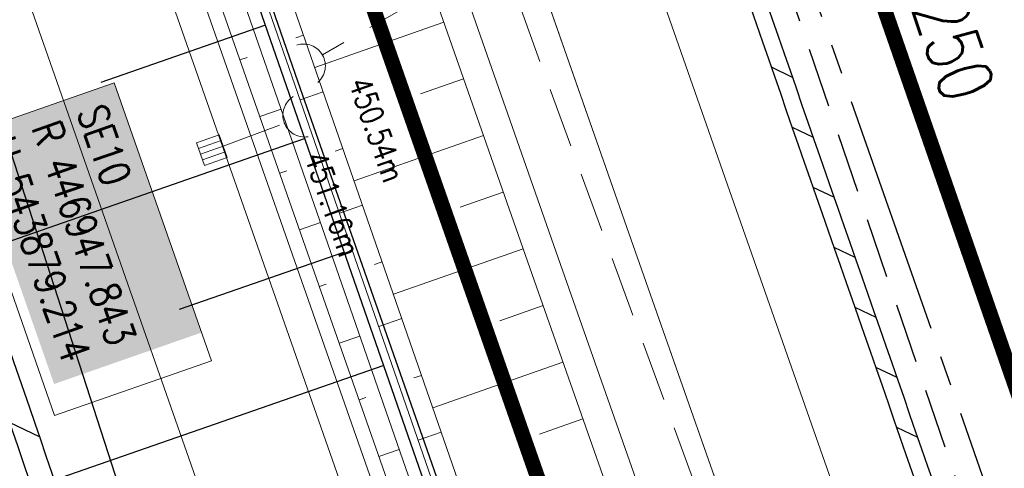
# Model space of a CAD drawing. Extents: x 446577 to 447216, y 443659 to 444842.
# Tile 89 of 177: x 446918 to 446950, y 443965 to 443980. Entities that reach past the tile are written whole.
import ezdxf
from ezdxf.enums import TextEntityAlignment as Align

# ---------------------------------------------------------------- set-up
doc = ezdxf.new("R2010")
doc.units = 0
doc.header["$LTSCALE"] = 2
doc.header["$MEASUREMENT"] = 0
for name, pattern in [('ACHSE', [5.5, 4, -0.5, 0.5, -0.5]), ('AUSGEZOGEN', [0]), ('GESTRICH-X2', [1.5, 1, -0.5])]:
    doc.linetypes.add(name, pattern=pattern)
doc.layers.get('0').update_dxf_attribs({"linetype": 'AUSGEZOGEN'})
for name, color, linetype in [('204-GRENZL-BAB', 7, 'AUSGEZOGEN'), ('ACHSETOP', 250, 'ACHSE'), ('Beschriftung', 7, 'CONTINUOUS'), ('BOESCHG', 250, 'AUSGEZOGEN'), ('FBRTOP', 250, 'AUSGEZOGEN'), ('Hintergrund', 7, 'CONTINUOUS'), ('Hintergrundplan', 7, 'CONTINUOUS'), ('KANAL', 7, 'GESTRICH-X2'), ('MULDE', 250, 'AUSGEZOGEN'), ('PFEILTOP', 200, 'AUSGEZOGEN'), ('Rinne', 200, 'CONTINUOUS'), ('SCHLITZRINNE', 200, 'AUSGEZOGEN'), ('STRASSE', 250, 'AUSGEZOGEN'), ('TEXTO', 4, 'CONTINUOUS')]:
    doc.layers.add(name, color=color, linetype=linetype)
doc.styles.add('11', font='txt_____.ttf', dxfattribs={"width": 0.8, "height": 1})
doc.styles.add('8', font='txt_____.ttf', dxfattribs={"width": 0.8, "height": 1})
doc.styles.add('ROMANS', font='romans.shx', dxfattribs={"width": 0.8})

# ---------------------------------------------------------------- blocks, each defined once
blk = doc.blocks.new('SK-quadrat Rand')
at = {"color": 18, "lineweight": 9, "true_color": 0x000000}
for p, q in [((-0.4, 0.8), (-0.4, 0)), ((-0.4, 0.8), (0.4, 0.8)), ((-0.2, 0.8), (-0.2, 0)), ((0, 0.8), (0, 0)), ((0.2, 0.8), (0.2, 0)), ((0.4, 0.8), (0.4, 0)), ((-0.4, 0), (0.4, 0))]:
    blk.add_line(p, q, dxfattribs=at)
blk = doc.blocks.new('Ein-_Auslauf')
at = {"color": 18, "lineweight": 9, "true_color": 0x000000}
blk.add_lwpolyline([(-0.700676, -0.583948, -0.816874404), (0.724419, -0.589597)], format="xyb", dxfattribs=at)

msp = doc.modelspace()

# ---------------------------------------------------------------- linework, layer by layer
at = {"layer": '204-GRENZL-BAB', "flags": 128}
msp.add_lwpolyline([(446898.001, 444035.236), (446928.09, 443942.184)], dxfattribs=at)
at = {"layer": 'ACHSETOP', "color": 0}
msp.add_lwpolyline([(446863.422, 444276.933), (446868.271, 444252.408), (446873.427, 444227.946), (446878.889, 444203.55), (446884.657, 444179.224), (446890.729, 444154.973), (446897.105, 444130.8), (446903.784, 444106.709), (446910.765, 444082.704), (446918.046, 444058.788), (446925.627, 444034.965), (446933.506, 444011.239), (446939.848, 443992.83), (446941.674, 443987.611), (446949.933, 443964.015), (446958.191, 443940.418), (446966.45, 443916.822), (446974.708, 443893.225), (446999.483, 443822.435), (447024.259, 443751.646), (447041.503, 443702.373)], dxfattribs=at)
at = {"layer": 'Beschriftung', "color": 18, "lineweight": 9, "true_color": 0x000000}
msp.add_lwpolyline([(446920.756, 443977.858), (446923.993, 443968.59), (446918.769, 443966.765), (446915.532, 443976.033), (446920.756, 443977.858)], close=True, dxfattribs=at)
at = {"layer": 'BOESCHG'}
for p, q in [((446920.323, 443977.876), (446925.778, 443979.772)), ((446925.778, 443979.772), (446925.778, 443979.772)), ((446916.167, 443972.197), (446927.092, 443975.994)), ((446927.09, 443975.993), (446927.092, 443975.994)), ((446922.936, 443970.315), (446928.405, 443972.215)), ((446928.404, 443972.215), (446928.405, 443972.215)), ((446918.765, 443964.63), (446929.718, 443968.437)), ((446929.716, 443968.436), (446929.718, 443968.437))]:
    msp.add_line(p, q, dxfattribs=at)
at = {"layer": 'BOESCHG', "flags": 128}
for points in [[(446928.288, 444102.886, -0.001316), (446939.661, 444068.459, -0.002624), (446945.228, 444051.15, -0.000003), (446954.23, 444022.648, 0.000004), (446961.546, 443999.485, 0.000137), (446964.604, 443989.814, 0.000055), (446972.227, 443965.732)], [(446868.949, 444028.744, 0.020706), (446873.547, 444024.093, 0.057933), (446875.436, 444022.705, 0.001047), (446882.184, 444018.876, -0.000974), (446889.44, 444014.761, -0.000833), (446897.819, 444009.968, -0.010019), (446898.507, 444009.555, -0.162603), (446899.278, 444008.615, -0.006576), (446909.365, 443981.118, -0.000261), (446918.422, 443955.343, 0.000251), (446927.82, 443928.597, 0.001623), (446942.123, 443888.374, 0.027233), (446943.113, 443886.028, 0.085377), (446943.582, 443885.376, 0.020904), (446946.001, 443883.192, 0.039715), (446947.115, 443882.408, 0.035957), (446949.439, 443881.251)]]:
    msp.add_lwpolyline(points, format="xyb", dxfattribs=at)
at = {"layer": 'BOESCHG'}
msp.add_lwpolyline([(446899.124, 444059.425), (446912.069, 444019.214), (446968.069, 443858.09)], dxfattribs=at)
at = {"layer": 'FBRTOP', "color": 0, "const_width": 0.5}
for points in [[(446900.98, 444066.64, 0.001569), (446904.679, 444054.626, 0.001572), (446908.562, 444042.288, 0.001661), (446912.313, 444030.636, 0.001473), (446916.976, 444016.455, 0.002148), (446920.244, 444006.753, 0.000639), (446924.384, 443994.686, 0.001194), (446926.622, 443988.238, 0.000004), (446928.252, 443983.582, 0.00003), (446928.459, 443982.988, 0.000003), (446932.589, 443971.189, -0.000018), (446936.719, 443959.39, -0.000007), (446940.848, 443947.592, 0.000013), (446944.977, 443935.794, 0.000013), (446949.106, 443923.995, -0.000019), (446953.236, 443912.197, -0.000006), (446957.365, 443900.399, 0.000004), (446961.494, 443888.601, 0.000002), (446973.881, 443853.206, 0.000002), (446986.269, 443817.81, 0.000004), (446998.657, 443782.416, -0.000006), (447011.045, 443747.021, -0.000001), (447016.033, 443732.768, 0.000003)], [(446931.413, 444062.95, 0.001572), (446935.242, 444050.785, 0.00166), (446938.941, 444039.294, 0.001474), (446943.541, 444025.305, 0.002147), (446946.768, 444015.725, 0.00064), (446950.859, 444003.802, 0.001194), (446953.074, 443997.422, 0.000004), (446954.683, 443992.821, 0.00003), (446954.889, 443992.234, 0.000003), (446959.018, 443980.437, -0.000018), (446963.147, 443968.64, -0.000007), (446967.276, 443956.841, 0.000013), (446971.405, 443945.042, 0.000013), (446975.535, 443933.245, -0.000019), (446979.664, 443921.447, -0.000006), (446983.793, 443909.648, 0.000004), (446987.922, 443897.849, 0.000002), (447000.31, 443862.454, 0.000002), (447012.697, 443827.06, 0.000004), (447025.085, 443791.665, -0.000006), (447037.473, 443756.271, 0), (447039.084, 443751.668, 0.000003)], [(446866.566, 444271.777, 0.002691), (446871.765, 444245.898, 0.003085), (446877.214, 444220.305, 0.003296), (446882.62, 444196.418, 0.003493), (446888.335, 444172.666, 0.003551), (446894.287, 444149.378, 0.002848), (446900.319, 444126.973, 0.002558), (446907.306, 444102.1, 0.002824), (446915.542, 444073.946, 0.003985), (446921.651, 444054.071, 0.002928), (446930.243, 444027.436, 0.003935), (446936.907, 444007.707, 0.000126), (446946.647, 443979.626, 0.000195), (446952.953, 443961.485, 0.000026), (446968.558, 443916.655, 0.000443), (446969.471, 443914.039, 0.00013), (446975.672, 443896.342, -0.000082), (446985.547, 443868.172, -0.00001), (446990.142, 443855.056, -0.000011), (446994.25, 443843.328, -0.000533)]]:
    msp.add_lwpolyline(points, format="xyb", dxfattribs=at)
at = {"layer": 'FBRTOP', "color": 0}
msp.add_lwpolyline([(446906.283, 444163.064, 0.003557), (446913.219, 444136.335, 0.004717), (446918.783, 444116.265, 0.000024), (446923.206, 444100.879, 0.003676), (446923.236, 444100.778, 0.000171), (446925.25, 444094.15, 0.000048), (446932.443, 444070.518, 0.000065), (446938.908, 444049.294, 0.003486), (446939.03, 444048.902, 0.003745), (446939.222, 444048.317, 0.000068), (446950.069, 444016.112, 0.000011), (446956.461, 443997.144, 0.001698), (446956.504, 443997.019, 0.000349), (446956.714, 443996.41, 0.000013), (446962.54, 443979.58, 0.000005), (446967.365, 443965.643, 0.00002), (446968.622, 443962.013, 0.001124), (446976.568, 443939.234, -0.000442), (446996.834, 443881.391), (447012.742, 443835.838, 0.000388), (447024.088, 443803.43, 0.00025), (447041.743, 443753.205)], format="xyb", dxfattribs=at)
at = {"layer": 'FBRTOP', "color": 0, "flags": 128}
msp.add_lwpolyline([(446922.792, 443989.681), (446926.871, 443977.886), (446931.015, 443966.084), (446935.147, 443954.264), (446939.223, 443942.585), (446943.33, 443930.794), (446947.457, 443919.088), (446951.592, 443907.277), (446959.884, 443883.697), (446968.147, 443860.134), (446969.532, 443856.074)], dxfattribs=at)
at = {"layer": 'Hintergrund', "color": 254, "lineweight": 18, "true_color": 0xcccccc}
for p, q in [((446931.735, 443979.873), (446927.435, 443978.368)), ((446927.061, 443979.445), (446926.805, 443979.357)), ((446924.945, 443978.616), (446925.184, 443978.7)), ((446932.395, 443977.985), (446930.96, 443977.483)), ((446927.716, 443977.556), (446926.949, 443977.29)), ((446925.606, 443976.728), (446926.316, 443976.977)), ((446933.056, 443976.097), (446928.746, 443974.589)), ((446928.372, 443975.666), (446928.116, 443975.578)), ((446926.268, 443974.841), (446926.502, 443974.923)), ((446933.717, 443974.21), (446932.278, 443973.706)), ((446929.027, 443973.777), (446928.26, 443973.511)), ((446926.929, 443972.953), (446927.627, 443973.198)), ((446934.378, 443972.322), (446930.057, 443970.81)), ((446929.683, 443971.887), (446929.427, 443971.799)), ((446927.59, 443971.066), (446927.821, 443971.147)), ((446935.04, 443970.435), (446933.598, 443969.928)), ((446930.338, 443969.998), (446929.571, 443969.732)), ((446928.252, 443969.178), (446928.938, 443969.419)), ((446935.703, 443968.548), (446931.369, 443967.026)), ((446930.994, 443968.108), (446930.738, 443968.02)), ((446928.913, 443967.291), (446929.14, 443967.37)), ((446936.365, 443966.661), (446934.919, 443966.153)), ((446931.649, 443966.219), (446930.882, 443965.953)), ((446929.574, 443965.403), (446930.249, 443965.64))]:
    msp.add_line(p, q, dxfattribs=at)
for points in [[(446876.735, 444151.726), (446880.113, 444140.786), (446888.03, 444116.375), (446895.944, 444092.956), (446903.583, 444070.893), (446911.933, 444047.017), (446920.689, 444021.899), (446927.377, 444002.916), (446937.902, 443972.847), (446946.616, 443948.041), (446953.491, 443928.229), (446961.298, 443905.984), (446962.789, 443901.726)], [(446874.346, 444150.988), (446877.73, 444140.031), (446885.656, 444115.589), (446893.578, 444092.147), (446901.222, 444070.071), (446909.573, 444046.192), (446918.33, 444021.072), (446925.019, 444002.088), (446935.543, 443972.019), (446944.256, 443947.217), (446951.13, 443927.405), (446958.939, 443905.156), (446960.429, 443900.9)], [(446873.391, 444150.693), (446876.777, 444139.729), (446884.707, 444115.275), (446892.632, 444091.823), (446900.278, 444069.742), (446908.629, 444045.862), (446917.386, 444020.741), (446924.075, 444001.756), (446934.599, 443971.688), (446943.311, 443946.887), (446950.186, 443927.076), (446957.996, 443904.825), (446959.485, 443900.57)], [(446869.36, 444128.976), (446872.216, 444127.602), (446945.933, 443917.2), (446944.246, 443913.768)], [(446888.025, 444095.449), (446889.62, 444090.71), (446891.213, 444085.971), (446892.805, 444081.23), (446894.394, 444076.489), (446895.929, 444071.729), (446897.463, 444066.968), (446898.997, 444062.207), (446900.52, 444057.443), (446902.018, 444052.67), (446903.303, 444047.822), (446904.979, 444043.111), (446906.56, 444038.367), (446908.19, 444033.641), (446909.782, 444028.9), (446911.553, 444024.223), (446911.881, 444023.201), (446921.362, 443995.872), (446934.472, 443958.081)]]:
    msp.add_lwpolyline(points, dxfattribs=at)
for points in [[(446864.333, 444132.943, -0.019083), (446866.005, 444128.696), (446943.334, 443907.985)], [(446864.333, 444132.943, 0.213062), (446867.953, 444129.652, -0.23303), (446871.74, 444125.937), (446944.483, 443918.313, -0.227664), (446943.909, 443913.149, 0.227694), (446943.334, 443907.985)], [(446867.274, 444132.084, -0.42086), (446867.043, 444132.744), (446867.497, 444132.903, -0.401798), (446874.705, 444129.638, -0.019269), (446874.853, 444129.223), (446878.192, 444118.472), (446879.715, 444113.714), (446881.286, 444108.974), (446882.904, 444104.248), (446920.596, 443995.602), (446933.706, 443957.811), (446935.345, 443953.087), (446936.988, 443948.366), (446938.635, 443943.645), (446940.284, 443938.926), (446941.937, 443934.207), (446943.594, 443929.489), (446948.161, 443916.488, -0.068029), (446949.285, 443910.995, -0.048999), (446949.156, 443906.949, 0.113451), (446950.075, 443897.933), (446950.34, 443897.216)], [(446949.684, 443896.973), (446949.415, 443897.698, -0.113568), (446948.462, 443907.04, 0.117419), (446947.5, 443916.256), (446942.934, 443929.257), (446941.277, 443933.975), (446939.623, 443938.694), (446937.974, 443943.414), (446936.327, 443948.135), (446934.684, 443952.857), (446933.045, 443957.581), (446919.935, 443995.372), (446882.242, 444104.02), (446880.623, 444108.75), (446879.05, 444113.497), (446877.525, 444118.261), (446874.185, 444129.016, 0.424353), (446867.763, 444132.254), (446867.274, 444132.084)], [(446948.662, 443896.628), (446948.151, 443898.102, -0.118953), (446947.279, 443907.925, 0.125853), (446946.474, 443917.168), (446872.171, 444129.243, 0.414457), (446868.341, 444131.082, -0.054822), (446867.986, 444131.017, -0.20187), (446866.774, 444131.428)]]:
    msp.add_lwpolyline(points, format="xyb", dxfattribs=at)
at = {"layer": 'Hintergrundplan', "color": 254, "lineweight": 18, "true_color": 0xcccccc}
for p, q in [((446927.377, 444002.916), (446937.902, 443972.847)), ((446931.735, 443979.873), (446927.435, 443978.368)), ((446927.061, 443979.445), (446926.805, 443979.357)), ((446924.945, 443978.616), (446925.184, 443978.7)), ((446932.395, 443977.985), (446930.96, 443977.483)), ((446927.716, 443977.556), (446926.949, 443977.29)), ((446925.606, 443976.728), (446926.316, 443976.977)), ((446933.056, 443976.097), (446928.746, 443974.589)), ((446928.372, 443975.666), (446928.116, 443975.578)), ((446926.268, 443974.841), (446926.502, 443974.923)), ((446933.717, 443974.21), (446932.278, 443973.706)), ((446929.027, 443973.777), (446928.26, 443973.511)), ((446926.929, 443972.953), (446927.627, 443973.198)), ((446937.902, 443972.847), (446946.616, 443948.041)), ((446934.378, 443972.322), (446930.057, 443970.81)), ((446929.683, 443971.887), (446929.427, 443971.799)), ((446927.59, 443971.066), (446927.821, 443971.147)), ((446935.04, 443970.435), (446933.598, 443969.928)), ((446930.338, 443969.998), (446929.571, 443969.732)), ((446928.252, 443969.178), (446928.938, 443969.419)), ((446935.703, 443968.548), (446931.369, 443967.026)), ((446930.994, 443968.108), (446930.738, 443968.02)), ((446928.913, 443967.291), (446929.14, 443967.37)), ((446936.365, 443966.661), (446934.919, 443966.153)), ((446931.649, 443966.219), (446930.882, 443965.953)), ((446929.574, 443965.403), (446930.249, 443965.64))]:
    msp.add_line(p, q, dxfattribs=at)
for points in [[(446844.663, 444282.293), (446849.446, 444263.106), (446851.32, 444255.447), (446856.262, 444236.253), (446860.829, 444219.252), (446866.761, 444197.901), (446870.596, 444184.631), (446875.788, 444167.08), (446883.57, 444141.88), (446891.471, 444117.515), (446899.374, 444094.129), (446907.007, 444072.084), (446915.355, 444048.214), (446924.11, 444023.098), (446930.798, 444004.117), (446941.323, 443974.046), (446950.038, 443949.236), (446956.913, 443929.423), (446964.719, 443907.185), (446973.597, 443881.815), (446981.07, 443860.081), (446997.615, 443813.128)], [(446874.346, 444150.988), (446877.73, 444140.031), (446885.656, 444115.589), (446893.578, 444092.147), (446901.222, 444070.071), (446909.573, 444046.192), (446918.33, 444021.072), (446925.019, 444002.088), (446935.543, 443972.019), (446944.256, 443947.217), (446951.13, 443927.405), (446958.939, 443905.156), (446960.429, 443900.9)], [(446873.391, 444150.693), (446876.777, 444139.729), (446884.707, 444115.275), (446892.632, 444091.823), (446900.278, 444069.742), (446908.629, 444045.862), (446917.386, 444020.741), (446924.075, 444001.756), (446934.599, 443971.688), (446943.311, 443946.887), (446950.186, 443927.076), (446957.996, 443904.825), (446959.485, 443900.57)], [(446869.36, 444128.976), (446872.216, 444127.602), (446945.933, 443917.2), (446944.246, 443913.768)], [(446888.025, 444095.449), (446889.62, 444090.71), (446891.213, 444085.971), (446892.805, 444081.23), (446894.394, 444076.489), (446895.929, 444071.729), (446897.463, 444066.968), (446898.997, 444062.207), (446900.52, 444057.443), (446902.018, 444052.67), (446903.303, 444047.822), (446904.979, 444043.111), (446906.56, 444038.367), (446908.19, 444033.641), (446909.782, 444028.9), (446911.553, 444024.223), (446911.881, 444023.201), (446921.362, 443995.872), (446934.472, 443958.081)]]:
    msp.add_lwpolyline(points, dxfattribs=at)
for points in [[(446864.333, 444132.943, -0.019083), (446866.005, 444128.696), (446943.334, 443907.985)], [(446864.333, 444132.943, 0.213062), (446867.953, 444129.652, -0.23303), (446871.74, 444125.937), (446944.483, 443918.313, -0.227664), (446943.909, 443913.149, 0.227694), (446943.334, 443907.985)], [(446867.274, 444132.084, -0.42086), (446867.043, 444132.744), (446867.497, 444132.903, -0.401798), (446874.705, 444129.638, -0.019269), (446874.853, 444129.223), (446878.192, 444118.472), (446879.715, 444113.714), (446881.286, 444108.974), (446882.904, 444104.248), (446920.596, 443995.602), (446933.706, 443957.811), (446935.345, 443953.087), (446936.988, 443948.366), (446938.635, 443943.645), (446940.284, 443938.926), (446941.937, 443934.207), (446943.594, 443929.489), (446948.161, 443916.488, -0.068029), (446949.285, 443910.995, -0.048999), (446949.156, 443906.949, 0.113451), (446950.075, 443897.933), (446950.34, 443897.216)], [(446949.684, 443896.973), (446949.415, 443897.698, -0.113568), (446948.462, 443907.04, 0.117419), (446947.5, 443916.256), (446942.934, 443929.257), (446941.277, 443933.975), (446939.623, 443938.694), (446937.974, 443943.414), (446936.327, 443948.135), (446934.684, 443952.857), (446933.045, 443957.581), (446919.935, 443995.372), (446882.242, 444104.02), (446880.623, 444108.75), (446879.05, 444113.497), (446877.525, 444118.261), (446874.185, 444129.016, 0.424353), (446867.763, 444132.254), (446867.274, 444132.084)], [(446948.662, 443896.628), (446948.151, 443898.102, -0.118953), (446947.279, 443907.925, 0.125853), (446946.474, 443917.168), (446872.171, 444129.243, 0.414457), (446868.341, 444131.082, -0.054822), (446867.986, 444131.017, -0.20187), (446866.774, 444131.428)]]:
    msp.add_lwpolyline(points, format="xyb", dxfattribs=at)
at = {"layer": 'KANAL'}
msp.add_line((446935.188, 444004.531), (446950.938, 443958.344), dxfattribs=at)
at = {"layer": 'KANAL', "color": 92, "lineweight": 9, "true_color": 0x00b400}
for p, q in [((446933.616, 443982.181, 452.86), (446927.691, 443978.792, 450.535)), ((446952.468, 443930.677, 453.34), (446933.616, 443982.181, 452.86)), ((446924.387, 443975.745, 451.69), (446926.421, 443976.508, 451.162))]:
    msp.add_line(p, q, dxfattribs=at)
at = {"layer": 'MULDE', "flags": 128}
msp.add_lwpolyline([(446913.277, 444150.067, -0.000058), (446918.396, 444131.65, -0.000088), (446921.77, 444119.496, -0.000008), (446925.573, 444105.786, 0.00004), (446926.333, 444103.047, 0.006875), (446932.589, 444081.65, 0.004654), (446942.564, 444050.245, 0.001114), (446943.371, 444047.802, 0.000055), (446959.881, 443998.217, 0.001612), (446963.368, 443987.859, 0.000673), (446971.838, 443963.076, 0.000673)], format="xyb", dxfattribs=at)
at = {"layer": 'PFEILTOP'}
msp.add_line((446917.26, 443966.552), (446918.275, 443966.059), dxfattribs=at)
at = {"layer": 'Rinne'}
for points in [[(446872.516, 444028.902, 0.032127), (446873.796, 444027.728, 0.026795), (446875.469, 444026.522, 0.001117), (446880.558, 444023.269, -0.000592), (446890.161, 444017.146, -0.000274), (446898.978, 444011.501, -0.001362), (446900.746, 444010.361, -0.04984), (446901.736, 444009.569, -0.061614), (446902.355, 444008.793, -0.030888), (446902.843, 444007.873, -0.020419), (446903.452, 444006.376, -0.002366), (446905.776, 443999.808, -0.000884), (446911.886, 443982.18, -0.00034), (446917.541, 443965.733, 0.000148), (446929.809, 443930.011, 0.002707)], [(446945.965, 443887.082, -0.034775), (446944.449, 443890.569, -0.002707), (446930.923, 443929.231, -0.000152), (446918.298, 443965.992, 0.00034), (446912.642, 443982.44, 0.000884), (446906.531, 444000.072, 0.002366), (446904.204, 444006.646, 0.002644), (446904.13, 444006.851, 0.030888)]]:
    msp.add_lwpolyline(points, format="xyb", dxfattribs=at)
at = {"layer": 'SCHLITZRINNE'}
for p, q in [((446942.639, 443978.382), (446943.342, 443978.044)), ((446943.334, 443976.382), (446944.037, 443976.044)), ((446944.029, 443974.383), (446944.732, 443974.044)), ((446944.725, 443972.383), (446945.428, 443972.044)), ((446945.421, 443970.383), (446946.124, 443970.045)), ((446946.116, 443968.383), (446946.82, 443968.045)), ((446946.812, 443966.383), (446947.515, 443966.045))]:
    msp.add_line(p, q, dxfattribs=at)
at = {"layer": 'SCHLITZRINNE', "flags": 128}
msp.add_lwpolyline([(446918.666, 444051.482, 0.001942), (446927.717, 444023.784, 0.002834), (446934.101, 444004.864, 0.000005), (446941.432, 443983.537, 0.000867), (446941.474, 443983.415, 0.000084), (446947.849, 443965.085, 0.000199), (446950.544, 443957.352, 0.000027), (446955.553, 443942.997, 0.000044), (446958.667, 443934.078, 0.000101), (446962.051, 443924.393, 0.000084), (446966.153, 443912.669, 0.000975), (446970.092, 443901.486, -0.001001), (446974.031, 443890.303, -0.000613), (446978.162, 443878.453, 0.000574), (446982.293, 443866.603, 0.000043), (446985.962, 443856.119, 0.000041), (446989.821, 443845.1, 0.000098), (446990.721, 443842.532, -0.000006), (447006.522, 443797.477, -0.000336), (447009.233, 443789.73, -0.000126), (447016.458, 443769.022)], format="xyb", dxfattribs=at)
at = {"layer": 'SCHLITZRINNE'}
msp.add_lwpolyline([(446933.808, 444004.015, 0.000005), (446940.909, 443983.358, 0.000867), (446940.952, 443983.234, 0.000084), (446947.327, 443964.903, 0.00018), (446949.773, 443957.883, 0.000027)], format="xyb", dxfattribs=at)
at = {"layer": 'STRASSE'}
for points in [[(446974.769, 444017.152, 0), (446964.047, 444047.919, 0.004084), (446944.72, 444101.953, -0.039131)], [(447043.661, 443874.317, 0.00065), (447041.176, 443881.432, 0.001872), (447040.301, 443883.897, 0.056151), (447039.637, 443885.247, 0.027107), (447037.823, 443887.77, 0.023122), (447036.129, 443889.687, 0.039357), (447035, 443890.681, 0.016729), (447033.458, 443891.758, 0.021771), (447032.213, 443892.493, 0.00424), (447031.256, 443892.992, 0.001159), (447027.738, 443894.78, 0.012233), (447021.582, 443897.704, -0.012648), (447015.63, 443900.536, -0.04443), (447012.536, 443902.469, -0.040823), (447009.574, 443905.112, -0.048131), (447006.927, 443908.492, -0.056635), (447005.322, 443911.773, -0.000988), (447002.382, 443920.089, -0.000382), (446994.841, 443941.603, -0.000001), (446989.039, 443958.198, -0.000032)], [(447068.931, 443945.908, 0.000002), (447074.525, 443910.767, 0.000014)], [(447049.189, 444050.771, 0.000203), (447055.063, 444013.845, 0.000415), (447057.959, 443995.782, 0.000007), (447066.417, 443943.312, -0.000072), (447067.235, 443938.233, -0.000506), (447069.899, 443921.568, 0.000383), (447073.414, 443899.55, 0.002551), (447074.205, 443894.777, 0.000503), (447078.363, 443870.591, 0.006787)]]:
    msp.add_lwpolyline(points, format="xyb", dxfattribs=at)

# ---------------------------------------------------------------- block references
at = {"layer": 'KANAL'}
for name, p, rotation in [('Ein-_Auslauf', (446927.691, 443978.792), 299.7627319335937), ('Ein-_Auslauf', (446926.421, 443976.508), 110.5622039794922), ('SK-quadrat Rand', (446924.387, 443975.745), 109.3053680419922)]:
    msp.add_blockref(name, p, dxfattribs=dict(at, rotation=rotation))

# ---------------------------------------------------------------- texts
at = {"layer": 'Beschriftung', "color": 18, "true_color": 0x000000, "insert": (446920.449, 443977.221), "char_height": 1, "attachment_point": 1, "rotation": 289.2551, "line_spacing_factor": 0.959981, "style": '8', "bg_fill": 1, "box_fill_scale": 1.5, "bg_fill_color": 256, "bg_fill_true_color": 11599800, "bg_fill_transparency": 0}
msp.add_mtext('SE10^JR 446947.843^JH 543879.214', dxfattribs=at)
at = {"layer": 'KANAL', "color": 18, "true_color": 0x000000, "char_height": 0.75, "attachment_point": 1, "rotation": 289.3525, "line_spacing_factor": 0.959981, "style": '11'}
for s, insert in [('450.54m', (446929.265, 443978.117)), ('451.16m', (446927.792, 443975.642))]:
    msp.add_mtext(s, dxfattribs=dict(at, insert=insert))
at = {"layer": 'TEXTO', "style": 'ROMANS', "width": 0.75}
msp.add_text('KMZR DN 250', height=1.8, rotation=288.8452, dxfattribs=at).set_placement((446946.363, 443983.124), align=Align.CENTER)

doc.saveas('drawing.dxf')
